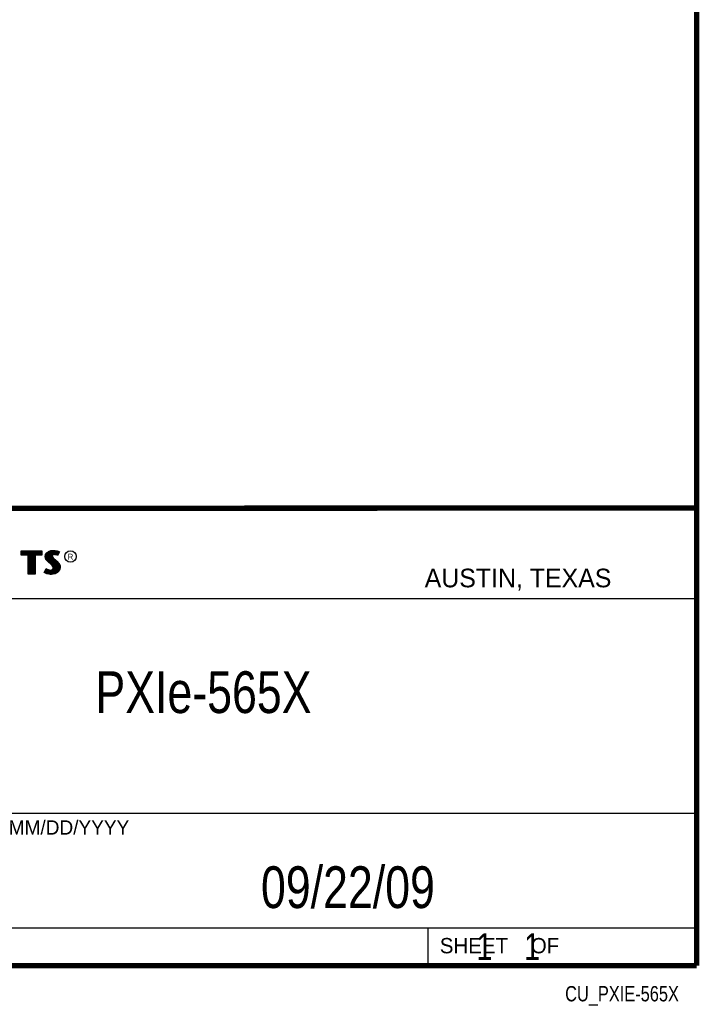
# Model space of a CAD drawing. Header units: inches. Extents: x 0.2 to 16.8, y 0.1 to 10.8.
# Tile 9 of 10: x 14.2 to 16.8, y 0.1 to 3.8. Entities that reach past the tile are written whole.
import ezdxf
from ezdxf.enums import TextEntityAlignment as Align

# ---------------------------------------------------------------- set-up
doc = ezdxf.new("R2010")
doc.units = ezdxf.units.IN
doc.header["$LTSCALE"] = 0.935
doc.header["$MEASUREMENT"] = 0
doc.layers.get('0').update_dxf_attribs({"linetype": 'CONTINUOUS'})
doc.styles.get("Standard").update_dxf_attribs({"font": 'txt', "width": 0.8})

msp = doc.modelspace()

# ---------------------------------------------------------------- linework, layer by layer
at = {"color": 2, "linetype": 'CONTINUOUS'}
for p, q in [((13.0652, 1.9695), (16.745, 1.9695)), ((16.745, 1.9695), (16.745, 0.2605)), ((14.2237, 1.8113), (14.3005, 1.8113)), ((14.2237, 1.795), (14.2237, 1.8113)), ((14.2262, 1.8087), (14.2979, 1.8087)), ((14.2262, 1.7975), (14.2262, 1.8087)), ((14.2282, 1.7975), (14.2282, 1.8087)), ((14.2317, 1.7975), (14.2317, 1.8087)), ((14.2351, 1.7975), (14.2351, 1.8087)), ((14.2386, 1.7975), (14.2386, 1.8087)), ((14.2421, 1.7975), (14.2421, 1.8087)), ((14.2456, 1.7975), (14.2456, 1.8087)), ((14.249, 1.7975), (14.249, 1.8087)), ((14.2514, 1.7975), (14.2525, 1.8087)), ((14.256, 1.7266), (14.256, 1.8087)), ((14.2595, 1.7266), (14.2595, 1.8087)), ((14.2629, 1.7266), (14.2629, 1.8087)), ((14.2664, 1.7266), (14.2664, 1.8087)), ((14.2699, 1.7266), (14.2699, 1.8087)), ((14.2727, 1.7975), (14.2734, 1.8087)), ((14.2768, 1.7975), (14.2768, 1.8087)), ((14.2803, 1.7975), (14.2803, 1.8087)), ((14.2838, 1.7975), (14.2838, 1.8087)), ((14.2873, 1.7975), (14.2873, 1.8087)), ((14.2907, 1.7975), (14.2907, 1.8087)), ((14.2942, 1.7975), (14.2942, 1.8087)), ((14.2979, 1.8087), (14.2979, 1.7975)), ((14.3005, 1.8113), (14.3005, 1.795)), ((14.3194, 1.8038), (14.3255, 1.8083)), ((14.3212, 1.8021), (14.3268, 1.8061)), ((14.3255, 1.8083), (14.3342, 1.8118)), ((14.3255, 1.7713), (14.3255, 1.8052)), ((14.3268, 1.8061), (14.3349, 1.8093)), ((14.329, 1.7684), (14.329, 1.807)), ((14.3325, 1.7655), (14.3325, 1.8084)), ((14.3342, 1.8118), (14.3438, 1.8128)), ((14.3349, 1.8093), (14.3439, 1.8103)), ((14.337, 1.7936), (14.3359, 1.8094)), ((14.3394, 1.7967), (14.3394, 1.8098)), ((14.3429, 1.7984), (14.3429, 1.8102)), ((14.3438, 1.8128), (14.3503, 1.8124)), ((14.3439, 1.8103), (14.3499, 1.8099)), ((14.3464, 1.7991), (14.3464, 1.8101)), ((14.3498, 1.7991), (14.3498, 1.8099)), ((14.3499, 1.8099), (14.3567, 1.8085)), ((14.3503, 1.8124), (14.3573, 1.8109)), ((14.3533, 1.7985), (14.3533, 1.8092)), ((14.3567, 1.8085), (14.3607, 1.807)), ((14.3568, 1.7976), (14.3568, 1.8084)), ((14.3573, 1.8109), (14.3617, 1.8094)), ((14.3631, 1.806), (14.3586, 1.797)), ((14.3665, 1.8071), (14.3596, 1.7934)), ((14.3603, 1.8003), (14.3603, 1.8072)), ((14.3607, 1.807), (14.3631, 1.806)), ((14.3617, 1.8094), (14.3665, 1.8071)), ((14.2488, 1.795), (14.2237, 1.795)), ((14.2514, 1.7975), (14.2262, 1.7975)), ((14.2488, 1.724), (14.2488, 1.795)), ((14.2514, 1.7266), (14.2514, 1.7975)), ((14.2979, 1.7975), (14.2727, 1.7975)), ((14.2727, 1.7975), (14.2727, 1.7266)), ((14.3005, 1.795), (14.2753, 1.795)), ((14.2753, 1.795), (14.2753, 1.724)), ((14.3132, 1.7895), (14.3147, 1.797)), ((14.3138, 1.7838), (14.3132, 1.7895)), ((14.3158, 1.7787), (14.3138, 1.7838)), ((14.3147, 1.797), (14.3194, 1.8038)), ((14.3158, 1.7893), (14.3171, 1.796)), ((14.3163, 1.7844), (14.3158, 1.7893)), ((14.3185, 1.7748), (14.3158, 1.7787)), ((14.318, 1.7798), (14.3163, 1.7844)), ((14.3171, 1.796), (14.3212, 1.8021)), ((14.3204, 1.7764), (14.318, 1.7798)), ((14.3237, 1.7695), (14.3185, 1.7748)), ((14.3186, 1.7785), (14.3186, 1.7981)), ((14.3255, 1.7714), (14.3204, 1.7764)), ((14.322, 1.7748), (14.322, 1.8026)), ((14.3357, 1.7595), (14.3237, 1.7695)), ((14.3375, 1.7613), (14.3255, 1.7714)), ((14.3359, 1.7626), (14.3368, 1.7911)), ((14.337, 1.7936), (14.3368, 1.7911)), ((14.3368, 1.7911), (14.3376, 1.7874)), ((14.3387, 1.7962), (14.337, 1.7936)), ((14.3376, 1.7874), (14.3413, 1.7829)), ((14.3411, 1.7979), (14.3387, 1.7962)), ((14.3395, 1.7928), (14.3393, 1.7913)), ((14.3393, 1.7913), (14.3399, 1.7886)), ((14.3394, 1.7594), (14.3394, 1.7852)), ((14.3405, 1.7944), (14.3395, 1.7928)), ((14.3399, 1.7886), (14.3431, 1.7847)), ((14.3422, 1.7956), (14.3405, 1.7944)), ((14.3442, 1.7988), (14.3411, 1.7979)), ((14.3413, 1.7829), (14.3529, 1.7732)), ((14.3447, 1.7964), (14.3422, 1.7956)), ((14.3429, 1.7552), (14.3429, 1.7815)), ((14.3431, 1.7847), (14.3546, 1.7751)), ((14.3474, 1.7992), (14.3442, 1.7988)), ((14.3474, 1.7967), (14.3447, 1.7964)), ((14.3464, 1.7266), (14.3464, 1.7787)), ((14.3506, 1.799), (14.3474, 1.7992)), ((14.3503, 1.7965), (14.3474, 1.7967)), ((14.3498, 1.7271), (14.3498, 1.7758)), ((14.3548, 1.7956), (14.3503, 1.7965)), ((14.3554, 1.7981), (14.3506, 1.799)), ((14.3529, 1.7732), (14.356, 1.7701)), ((14.3533, 1.7293), (14.3533, 1.7728)), ((14.3546, 1.7751), (14.3578, 1.7719)), ((14.3572, 1.7949), (14.3548, 1.7956)), ((14.3583, 1.7972), (14.3554, 1.7981)), ((14.356, 1.7701), (14.359, 1.767)), ((14.3568, 1.7306), (14.3568, 1.7693)), ((14.3596, 1.7934), (14.3572, 1.7949)), ((14.3578, 1.7719), (14.3609, 1.7686)), ((14.3586, 1.797), (14.3583, 1.7972)), ((14.3609, 1.7686), (14.3645, 1.764)), ((14.3092, 1.7305), (14.317, 1.7449)), ((14.3125, 1.7314), (14.3178, 1.7412)), ((14.3153, 1.7295), (14.3125, 1.7314)), ((14.3151, 1.7296), (14.3151, 1.7361)), ((14.317, 1.7449), (14.3203, 1.7425)), ((14.3178, 1.7412), (14.319, 1.7404)), ((14.3186, 1.728), (14.319, 1.7404)), ((14.319, 1.7404), (14.3226, 1.7385)), ((14.3203, 1.7425), (14.3236, 1.7409)), ((14.322, 1.7272), (14.322, 1.7387)), ((14.3226, 1.7385), (14.3274, 1.7369)), ((14.3236, 1.7409), (14.3279, 1.7394)), ((14.3255, 1.7264), (14.3255, 1.7376)), ((14.3274, 1.7369), (14.3318, 1.7364)), ((14.3279, 1.7394), (14.3318, 1.7389)), ((14.329, 1.7259), (14.329, 1.7367)), ((14.3318, 1.7389), (14.3354, 1.7392)), ((14.3318, 1.7364), (14.336, 1.7367)), ((14.3325, 1.7254), (14.3325, 1.7363)), ((14.3354, 1.7392), (14.3381, 1.7403)), ((14.3396, 1.7556), (14.3357, 1.7595)), ((14.3359, 1.7252), (14.3359, 1.7367)), ((14.336, 1.7367), (14.3393, 1.738)), ((14.3416, 1.7572), (14.3375, 1.7613)), ((14.3381, 1.7403), (14.3407, 1.7421)), ((14.3393, 1.738), (14.3426, 1.7403)), ((14.3394, 1.7257), (14.3394, 1.7381)), ((14.3419, 1.752), (14.3396, 1.7556)), ((14.3407, 1.7421), (14.3422, 1.7445)), ((14.3442, 1.753), (14.3416, 1.7572)), ((14.3429, 1.7482), (14.3419, 1.752)), ((14.3422, 1.7445), (14.3429, 1.7482)), ((14.3426, 1.7403), (14.3446, 1.7435)), ((14.3429, 1.7262), (14.3429, 1.7405)), ((14.3455, 1.7483), (14.3442, 1.753)), ((14.3446, 1.7435), (14.3455, 1.7483)), ((14.358, 1.7319), (14.3492, 1.727)), ((14.3631, 1.7376), (14.358, 1.7319)), ((14.359, 1.767), (14.3624, 1.7626)), ((14.3653, 1.7362), (14.3596, 1.7299)), ((14.3603, 1.7344), (14.3603, 1.7654)), ((14.3624, 1.7626), (14.3649, 1.7576)), ((14.3657, 1.7434), (14.3631, 1.7376)), ((14.3637, 1.7383), (14.3649, 1.7576)), ((14.3645, 1.764), (14.3672, 1.7586)), ((14.3649, 1.7576), (14.3661, 1.7537)), ((14.3681, 1.7427), (14.3653, 1.7362)), ((14.3665, 1.7485), (14.3657, 1.7434)), ((14.3661, 1.7537), (14.3665, 1.7485)), ((14.3672, 1.7586), (14.3686, 1.7542)), ((14.369, 1.7484), (14.3681, 1.7427)), ((14.3686, 1.7542), (14.369, 1.7484)), ((14.2753, 1.724), (14.2488, 1.724)), ((14.2727, 1.7266), (14.2514, 1.7266)), ((14.3141, 1.7272), (14.3092, 1.7305)), ((14.3189, 1.7253), (14.3141, 1.7272)), ((14.3197, 1.7277), (14.3153, 1.7295)), ((14.326, 1.7238), (14.3189, 1.7253)), ((14.3264, 1.7263), (14.3197, 1.7277)), ((14.332, 1.7229), (14.326, 1.7238)), ((14.3322, 1.7254), (14.3264, 1.7263)), ((14.3363, 1.7227), (14.332, 1.7229)), ((14.3362, 1.7253), (14.3322, 1.7254)), ((14.3492, 1.727), (14.3362, 1.7253)), ((14.35, 1.7245), (14.3363, 1.7227)), ((14.3596, 1.7299), (14.35, 1.7245)), ((13.0653, 1.6329), (16.75, 1.6329)), ((13.0652, 0.8295), (16.745, 0.8295)), ((13.0652, 0.4005), (16.745, 0.4005)), ((15.745, 0.4005), (15.745, 0.2605)), ((13.0652, 0.2605), (16.745, 0.2605)), ((15.7462, 0.2607), (16.7462, 0.2607)), ((15.7462, 0.2607), (15.7462, 0.2602)), ((15.7462, 0.2602), (16.7462, 0.2602)), ((16.7462, 0.2607), (16.7462, 0.2602))]:
    msp.add_line(p, q, dxfattribs=at)
at = {"color": 7, "linetype": 'CONTINUOUS', "const_width": 0.02}
for points in [[(16.75, 0.2586), (16.75, 10.7586)], [(11.4718, 1.9702), (16.75, 1.9707)], [(0.25, 0.2586), (16.75, 0.2586)]]:
    msp.add_lwpolyline(points, dxfattribs=at)
at = {"color": 2, "linetype": 'CONTINUOUS'}
msp.add_circle((14.4074, 1.7896), 0.0215, dxfattribs=at)

# ---------------------------------------------------------------- texts
for s, height, p in [('R', 0.0217, (14.3971, 1.7782)), ('AUSTIN, TEXAS', 0.069617, (15.7327, 1.6745)), ('MM/DD/YYYY', 0.05325, (14.1765, 0.7494)), ('SHEET    OF', 0.057262, (15.7892, 0.3052))]:
    msp.add_text(s, height=height, dxfattribs=at).set_placement(p)
at = {"color": 2, "linetype": 'CONTINUOUS', "width": 0.8}
msp.add_text('CU_PXIE-565X', height=0.057262, dxfattribs=at).set_placement((16.6837, 0.1254), align=Align.RIGHT)
at = {"color": 7, "linetype": 'CONTINUOUS'}
for s, insert, char_height, width, attachment_point in [('PXIe-565X\\P ', (14.9051, 1.3603), 0.15625, 1.125, 2), ('09/22/09 ', (15.4455, 0.6307), 0.15625, 1.125, 2), ('    1    1', (15.8075, 0.3805), 0.1, 0.8, 1)]:
    msp.add_mtext(s, dxfattribs=dict(at, insert=insert, char_height=char_height, width=width, attachment_point=attachment_point))

doc.saveas('drawing.dxf')
